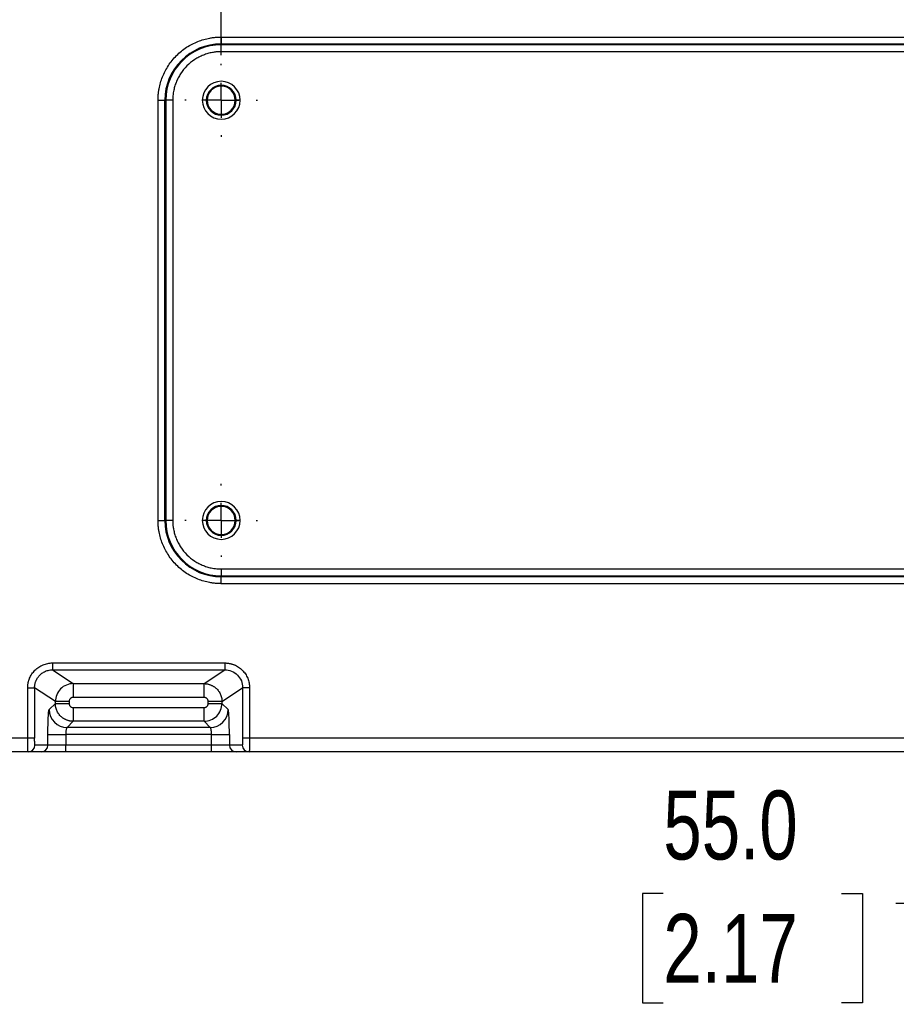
# Paper-space layout 'Web Drawing(2)' of a CAD drawing. Header units: millimetres. Extents: x 71 to 1085, y 76 to 849.
# Tile 2 of 63: x 185 to 313, y 106 to 249. Entities that reach past the tile are written whole.
import ezdxf

# ---------------------------------------------------------------- set-up
doc = ezdxf.new("R2010")
doc.units = ezdxf.units.MM
doc.linetypes.add('CENTERX2', pattern=[20.32, 12.7, -2.54, 2.54, -2.54])
doc.layers.add('CENTER', color=40, linetype='CENTERX2')
doc.layers.add('DIMENSIONS', color=140, linetype='Continuous', lineweight=25)
doc.styles.add('SLDTEXTSTYLE0', font='TXT', dxfattribs={"width": 0.75})
doc.dimstyles.new('SLDDIMSTYLE0', dxfattribs={"dimtxt": 10, "dimasz": 10, "dimexe": 0, "dimexo": 0.0625, "dimgap": 2.5, "dimtad": 0, "dimtih": 1, "dimtoh": 1, "dimdec": 1, "dimrnd": 1e-09, "dimzin": 4, "dimdsep": 46, "dimtxsty": 'SLDTEXTSTYLE0', "dimsah": 1, "dimcen": 0.09, "dimadec": 0, "dimazin": 1, "dimtfac": 1, "dimtdec": 1, "dimtofl": 0, "dimtmove": 0, "dimatfit": 3, "dimfxl": 0, "dimfrac": 2, "dimtolj": 1, "dimtzin": 12, "dimarcsym": 0})
doc.dimstyles.new('SLDDIMSTYLE3', dxfattribs={"dimtxt": 10, "dimasz": 10, "dimexe": 0, "dimexo": 0.0625, "dimgap": 2.5, "dimtad": 0, "dimtih": 1, "dimtoh": 1, "dimdec": 1, "dimrnd": 1e-09, "dimzin": 4, "dimdsep": 46, "dimtxsty": 'SLDTEXTSTYLE0', "dimsah": 1, "dimcen": 0.09, "dimadec": 0, "dimazin": 1, "dimtfac": 1, "dimtdec": 1, "dimtmove": 0, "dimatfit": 0, "dimfxl": 0, "dimfrac": 2, "dimtolj": 1, "dimtzin": 12, "dimarcsym": 0})

# ---------------------------------------------------------------- blocks, each defined once
blk = doc.blocks.new('_D_23')
at = {"layer": 'DIMENSIONS'}
for p, q in [((387.5, 192.23), (387.5, 117.27)), ((332.5, 191.38), (332.5, 117.27)), ((278.71, 121.92), (275.67, 121.92)), ((275.67, 121.92), (275.67, 106.04)), ((304.57, 121.92), (307.62, 121.92)), ((307.62, 121.92), (307.62, 106.04)), ((332.5, 120.45), (312.47, 120.45)), ((387.5, 120.45), (406.74, 120.45)), ((275.67, 106.04), (278.71, 106.04)), ((307.62, 106.04), (304.57, 106.04))]:
    blk.add_line(p, q, dxfattribs=at)
for points in [[(332.5, 120.45), (322.5, 121.98), (322.5, 118.91)], [(387.5, 120.45), (397.5, 118.91), (397.5, 121.98)]]:
    blk.add_solid(points, dxfattribs=at)
at = {"layer": 'DIMENSIONS', "char_height": 10, "attachment_point": 1, "style": 'SLDTEXTSTYLE0'}
for s, insert in [('55.0', (278.71, 136.84)), ('2.17', (278.71, 118.93))]:
    blk.add_mtext(s, dxfattribs=dict(at, insert=insert))
blk = doc.blocks.new('_D_26')
at = {"layer": 'DIMENSIONS'}
for p, q in [((214.5, 243.63), (214.5, 343.86)), ((560.5, 243.63), (560.5, 343.86)), ((370.88, 342.16), (367.83, 342.16)), ((367.83, 342.16), (367.83, 326.28)), ((404.13, 342.16), (407.18, 342.16)), ((407.18, 342.16), (407.18, 326.28)), ((214.5, 340.69), (362.99, 340.69)), ((560.5, 340.69), (412.02, 340.69)), ((367.83, 326.28), (370.88, 326.28)), ((407.18, 326.28), (404.13, 326.28))]:
    blk.add_line(p, q, dxfattribs=at)
for points in [[(214.5, 340.69), (224.5, 339.15), (224.5, 342.22)], [(560.5, 340.69), (550.5, 342.22), (550.5, 339.15)]]:
    blk.add_solid(points, dxfattribs=at)
at = {"layer": 'DIMENSIONS', "char_height": 10, "attachment_point": 1, "style": 'SLDTEXTSTYLE0'}
for s, insert in [('346.0', (370.88, 357.08)), ('13.62', (370.88, 339.17))]:
    blk.add_mtext(s, dxfattribs=dict(at, insert=insert))
blk = doc.blocks.new('SW_CENTERMARKSYMBOL_15')
at = {"layer": 'CENTER', "color": 0}
for p, q in [((0, 5.08), (0, 5.29)), ((0, 0), (0, 2.54)), ((-5.08, 0), (-5.29, 0)), ((0, 0), (-2.54, 0)), ((0, 0), (0, -2.54)), ((0, 0), (2.54, 0)), ((5.08, 0), (5.29, 0)), ((0, -5.08), (0, -5.29))]:
    blk.add_line(p, q, dxfattribs=at)
blk = doc.blocks.new('SW_CENTERMARKSYMBOL_22')
at = {"layer": 'CENTER', "color": 0}
for p, q in [((0, 5.08), (0, 5.29)), ((0, 0), (0, 2.54)), ((-5.08, 0), (-5.29, 0)), ((0, 0), (-2.54, 0)), ((0, 0), (0, -2.54)), ((0, 0), (2.54, 0)), ((5.08, 0), (5.29, 0)), ((0, -5.08), (0, -5.29))]:
    blk.add_line(p, q, dxfattribs=at)

psp = doc.layouts.new('Web Drawing(2)')

# ---------------------------------------------------------------- linework, layer by layer
for p, q in [((214.5, 246.25), (560.5, 246.25)), ((214.5, 246.25), (214.5, 245.26)), ((214.5, 245.26), (560.5, 245.26)), ((214.5, 245.12), (214.5, 245.26)), ((560.5, 245.12), (214.5, 245.12)), ((214.5, 244.12), (214.5, 245.12)), ((560.5, 244.12), (214.5, 244.12)), ((205.32, 176.07), (205.32, 237.07)), ((205.32, 237.07), (206.32, 237.07)), ((206.32, 176.07), (206.32, 237.07)), ((206.46, 237.07), (206.32, 237.07)), ((206.46, 237.07), (206.46, 176.07)), ((207.45, 237.07), (206.46, 237.07)), ((207.45, 237.07), (207.45, 176.07)), ((212.33, 237.07), (211.75, 237.07)), ((212.47, 237.07), (212.33, 237.07)), ((216.68, 237.07), (216.54, 237.07)), ((217.25, 237.07), (216.68, 237.07)), ((205.32, 176.07), (206.32, 176.07)), ((206.46, 176.07), (206.32, 176.07)), ((207.45, 176.07), (206.46, 176.07)), ((212.33, 176.07), (211.75, 176.07)), ((212.47, 176.07), (212.33, 176.07)), ((216.68, 176.07), (216.54, 176.07)), ((217.25, 176.07), (216.68, 176.07)), ((214.5, 169.02), (383.15, 169.02)), ((214.5, 169.02), (214.5, 168.02)), ((214.5, 168.02), (383.09, 168.02)), ((214.5, 168.02), (214.5, 167.88)), ((214.5, 166.88), (214.5, 167.88)), ((383, 167.88), (214.5, 167.88)), ((383, 166.88), (214.5, 166.88)), ((189.99, 155.37), (215.02, 155.37)), ((189.99, 155.37), (189.99, 154.37)), ((215.02, 155.37), (215.02, 154.37)), ((189.99, 154.37), (215.02, 154.37)), ((189.99, 154.37), (193, 152.37)), ((212.01, 152.37), (215.02, 154.37)), ((186.4, 144.45), (186.4, 151.78)), ((187.39, 151.78), (187.39, 144.45)), ((190.41, 149.77), (187.39, 151.78)), ((193, 152.37), (212.01, 152.37)), ((193, 152.37), (193, 150.37)), ((212.01, 150.37), (212.01, 152.37)), ((214.6, 149.77), (217.61, 151.78)), ((218.61, 151.78), (217.61, 151.78)), ((217.61, 151.78), (217.61, 144.45)), ((218.61, 151.78), (218.61, 144.45)), ((212.01, 150.37), (193, 150.37)), ((189.51, 148.6), (190.41, 149.5)), ((190.41, 149.5), (190.41, 149.77)), ((192.4, 149.77), (190.41, 149.77)), ((190.41, 149.5), (192.4, 149.5)), ((192.4, 149.77), (192.4, 149.5)), ((193, 148.9), (193, 146.9)), ((193, 148.9), (212.01, 148.9)), ((212.01, 146.9), (212.01, 148.9)), ((214.6, 149.77), (212.61, 149.77)), ((212.61, 149.5), (212.61, 149.77)), ((214.6, 149.77), (214.6, 149.5)), ((215.5, 148.6), (214.6, 149.5)), ((193, 146.9), (192.1, 146)), ((212.91, 146), (192.1, 146)), ((212.01, 146.9), (193, 146.9)), ((212.91, 146), (212.01, 146.9)), ((186.4, 144.45), (157.78, 144.45)), ((189.33, 143.45), (189.33, 145)), ((189.33, 145), (191.92, 145)), ((191.92, 145), (191.92, 143.45)), ((213.09, 145), (191.92, 145)), ((213.09, 145), (215.68, 145)), ((213.09, 143.45), (213.09, 145)), ((215.68, 145), (215.68, 143.45)), ((218.61, 144.45), (217.61, 144.45)), ((368.51, 144.45), (218.61, 144.45)), ((189.33, 143.45), (187.45, 143.45)), ((191.92, 143.45), (189.33, 143.45)), ((191.92, 142.45), (191.92, 143.45)), ((213.09, 143.45), (191.92, 143.45)), ((215.68, 143.45), (213.09, 143.45)), ((213.09, 142.45), (213.09, 143.45)), ((217.56, 143.45), (215.68, 143.45)), ((186.45, 142.45), (157.78, 142.45)), ((188.33, 142.45), (186.45, 142.45)), ((213.09, 142.45), (191.92, 142.45)), ((218.56, 142.45), (216.68, 142.45)), ((368.54, 142.45), (218.56, 142.45))]:
    psp.add_line(p, q)
for centre, radius, start, end in [((214.5, 237.07), 8.19, 90, 180), ((214.5, 237.07), 8.05, 90, 180), ((214.5, 237.07), 2.75, 0, 180), ((214.5, 237.07), 2.17, 0, 180), ((214.5, 237.07), 2.04, 0, 180), ((214.5, 237.07), 2.75, 180, 0), ((214.5, 237.07), 2.17, 180, 0), ((214.5, 237.07), 2.04, 180, 0), ((214.5, 176.07), 2.75, 0, 180), ((214.5, 176.07), 2.17, 0, 180), ((214.5, 176.07), 2.04, 0, 180), ((214.5, 176.07), 8.19, 180, 270), ((214.5, 176.07), 8.05, 180, 270), ((214.5, 176.07), 2.75, 180, 0), ((214.5, 176.07), 2.17, 180, 0), ((214.5, 176.07), 2.04, 180, 0), ((192.11, 148.61), 2.6, 180.1836, 269.8164), ((212.9, 148.61), 2.6, 270.1836, 359.8164), ((186.45, 143.45), 0.999, 270.0393, 0.0393), ((188.33, 143.45), 0.999, 270.0393, 0.0393), ((216.68, 143.45), 0.999, 179.9607, 269.9607), ((218.56, 143.45), 0.999, 179.9607, 269.9607)]:
    psp.add_arc(centre, radius, start, end)
for points, knots in [([(205.32, 237.07), (205.32, 237.16), (205.32, 237.35), (205.34, 237.63), (205.36, 237.91), (205.39, 238.19), (205.43, 238.46), (205.51, 238.94), (205.66, 239.61), (205.96, 240.47), (206.34, 241.3), (206.97, 242.38), (207.96, 243.61), (209.19, 244.61), (210.27, 245.24), (211.11, 245.62), (211.96, 245.91), (212.72, 246.09), (213.39, 246.19), (213.94, 246.24), (214.32, 246.25), (214.5, 246.25)], [0, 0, 0, 0, 0.019453, 0.038872, 0.058274, 0.077679, 0.097104, 0.116567, 0.178312, 0.240094, 0.304413, 0.368769, 0.500007, 0.631244, 0.695564, 0.75992, 0.821665, 0.883447, 0.922314, 0.961117, 1, 1, 1, 1]), ([(214.5, 244.12), (214.42, 244.12), (214.25, 244.12), (213.99, 244.1), (213.73, 244.08), (213.48, 244.05), (213.08, 243.98), (212.55, 243.86), (211.9, 243.63), (211.26, 243.34), (210.43, 242.86), (209.48, 242.09), (208.72, 241.15), (208.23, 240.32), (207.94, 239.68), (207.72, 239.02), (207.58, 238.44), (207.5, 237.93), (207.46, 237.5), (207.46, 237.21), (207.45, 237.07)], [0, 0, 0, 0, 0.023337, 0.04663, 0.069912, 0.093213, 0.116565, 0.178305, 0.240092, 0.304406, 0.368768, 0.500006, 0.631244, 0.695558, 0.759919, 0.821659, 0.883446, 0.922311, 0.961114, 1, 1, 1, 1]), ([(214.5, 166.88), (214.41, 166.89), (214.22, 166.89), (213.94, 166.9), (213.67, 166.92), (213.39, 166.95), (213.11, 166.99), (212.63, 167.07), (211.96, 167.23), (211.11, 167.52), (210.27, 167.9), (209.19, 168.53), (207.96, 169.53), (206.97, 170.76), (206.34, 171.84), (205.96, 172.67), (205.66, 173.53), (205.48, 174.29), (205.38, 174.95), (205.33, 175.51), (205.32, 175.88), (205.32, 176.07)], [0, 0, 0, 0, 0.019453, 0.038872, 0.058274, 0.077679, 0.097104, 0.116567, 0.178312, 0.240094, 0.304413, 0.368769, 0.500007, 0.631244, 0.695564, 0.75992, 0.821665, 0.883447, 0.922314, 0.961117, 1, 1, 1, 1]), ([(207.45, 176.07), (207.45, 175.98), (207.46, 175.81), (207.47, 175.55), (207.49, 175.3), (207.53, 175.04), (207.59, 174.65), (207.72, 174.12), (207.94, 173.46), (208.23, 172.82), (208.72, 171.99), (209.48, 171.05), (210.43, 170.28), (211.26, 169.8), (211.9, 169.51), (212.55, 169.28), (213.14, 169.14), (213.65, 169.07), (214.07, 169.03), (214.36, 169.02), (214.5, 169.02)], [0, 0, 0, 0, 0.023337, 0.04663, 0.069912, 0.093213, 0.116565, 0.178305, 0.240092, 0.304406, 0.368768, 0.500006, 0.631244, 0.695558, 0.759919, 0.821659, 0.883446, 0.922311, 0.961114, 1, 1, 1, 1]), ([(186.4, 151.78), (186.4, 151.83), (186.4, 151.95), (186.41, 152.13), (186.43, 152.3), (186.46, 152.48), (186.5, 152.65), (186.55, 152.82), (186.6, 152.98), (186.73, 153.31), (186.98, 153.79), (187.43, 154.33), (187.98, 154.79), (188.51, 155.06), (188.95, 155.22), (189.29, 155.31), (189.64, 155.36), (189.88, 155.37), (189.99, 155.37)], [0, 0, 0, 0, 0.0314646, 0.0627023, 0.0937874, 0.1247956, 0.155803, 0.1868857, 0.2181193, 0.2495783, 0.3746241, 0.4997574, 0.6248552, 0.7500982, 0.8128304, 0.8749862, 0.9371737, 1, 1, 1, 1]), ([(215.02, 155.37), (215.07, 155.37), (215.19, 155.37), (215.37, 155.36), (215.54, 155.33), (215.72, 155.3), (215.89, 155.27), (216.06, 155.22), (216.23, 155.16), (216.56, 155.04), (217.03, 154.79), (217.58, 154.33), (218.03, 153.79), (218.31, 153.26), (218.47, 152.82), (218.55, 152.48), (218.6, 152.13), (218.61, 151.89), (218.61, 151.78)], [0, 0, 0, 0, 0.031516, 0.062805, 0.09394, 0.124997, 0.156053, 0.187183, 0.218463, 0.249968, 0.375115, 0.500315, 0.625353, 0.750501, 0.813137, 0.875195, 0.93728, 1, 1, 1, 1]), ([(187.39, 151.78), (187.4, 151.83), (187.4, 151.94), (187.41, 152.1), (187.44, 152.25), (187.47, 152.41), (187.51, 152.56), (187.57, 152.71), (187.63, 152.85), (187.7, 152.99), (187.77, 153.13), (187.86, 153.26), (187.95, 153.38), (188.05, 153.5), (188.18, 153.64), (188.35, 153.8), (188.58, 153.96), (188.83, 154.1), (189.09, 154.22), (189.38, 154.3), (189.68, 154.36), (189.89, 154.37), (189.99, 154.37)], [0, 0, 0, 0, 0.039374, 0.078616, 0.117706, 0.156626, 0.195375, 0.233959, 0.272382, 0.310647, 0.348753, 0.386698, 0.424484, 0.462111, 0.499579, 0.565631, 0.633493, 0.703166, 0.774646, 0.847944, 0.923086, 1, 1, 1, 1]), ([(215.02, 154.37), (215.36, 154.37), (215.7, 154.3), (216.32, 154.05), (216.61, 153.85), (217.09, 153.37), (217.29, 153.08), (217.55, 152.46), (217.61, 152.12), (217.61, 151.78)], [0, 0, 0, 0, 0.25, 0.25, 0.5, 0.5, 0.75, 0.75, 1, 1, 1, 1]), ([(186.4, 151.78), (186.51, 151.78), (186.63, 151.78), (186.87, 151.78), (186.99, 151.78), (187.18, 151.78), (187.26, 151.78), (187.36, 151.78), (187.39, 151.78), (187.39, 151.78)], [0, 0, 0, 0, 0.25, 0.25, 0.5, 0.5, 0.75, 0.75, 1, 1, 1, 1]), ([(193, 152.37), (192.66, 152.37), (192.32, 152.3), (191.7, 152.04), (191.41, 151.85), (190.93, 151.36), (190.74, 151.08), (190.47, 150.45), (190.41, 150.11), (190.41, 149.77)], [0, 0, 0, 0, 0.25, 0.25, 0.5, 0.5, 0.75, 0.75, 1, 1, 1, 1]), ([(212.01, 152.37), (212.06, 152.37), (212.17, 152.36), (212.34, 152.35), (212.5, 152.32), (212.66, 152.28), (212.81, 152.24), (212.96, 152.18), (213.11, 152.12), (213.25, 152.05), (213.38, 151.97), (213.5, 151.89), (213.62, 151.8), (213.74, 151.71), (213.88, 151.57), (214.04, 151.39), (214.2, 151.16), (214.35, 150.91), (214.46, 150.64), (214.54, 150.36), (214.59, 150.06), (214.6, 149.87), (214.6, 149.77)], [0, 0, 0, 0, 0.041193, 0.081967, 0.122297, 0.162162, 0.201556, 0.240483, 0.278948, 0.316956, 0.354508, 0.391601, 0.428234, 0.464406, 0.500118, 0.570252, 0.640813, 0.711798, 0.783201, 0.855046, 0.927345, 1, 1, 1, 1]), ([(193, 150.37), (192.98, 150.37), (192.93, 150.37), (192.85, 150.35), (192.76, 150.32), (192.67, 150.27), (192.58, 150.2), (192.5, 150.1), (192.45, 150), (192.41, 149.89), (192.41, 149.81), (192.4, 149.77)], [0, 0, 0, 0, 0.082439, 0.164851, 0.248625, 0.373042, 0.50035, 0.624687, 0.75192, 0.875258, 1, 1, 1, 1]), ([(212.61, 149.77), (212.61, 149.79), (212.6, 149.85), (212.59, 149.92), (212.56, 150.01), (212.51, 150.1), (212.43, 150.19), (212.34, 150.27), (212.24, 150.33), (212.12, 150.36), (212.05, 150.37), (212.01, 150.37)], [0, 0, 0, 0, 0.082329, 0.164599, 0.248194, 0.372534, 0.499799, 0.624217, 0.751564, 0.875028, 1, 1, 1, 1]), ([(193, 146.9), (192.95, 146.9), (192.84, 146.9), (192.68, 146.92), (192.52, 146.94), (192.36, 146.98), (192.21, 147.02), (192.06, 147.08), (191.92, 147.14), (191.78, 147.21), (191.64, 147.29), (191.51, 147.37), (191.39, 147.46), (191.28, 147.56), (191.14, 147.69), (190.98, 147.87), (190.81, 148.1), (190.67, 148.35), (190.56, 148.62), (190.47, 148.9), (190.42, 149.2), (190.41, 149.4), (190.41, 149.5)], [0, 0, 0, 0, 0.040082, 0.079929, 0.119517, 0.158826, 0.197849, 0.23659, 0.275053, 0.313244, 0.351163, 0.388809, 0.426179, 0.463274, 0.500093, 0.568664, 0.638185, 0.708652, 0.780059, 0.852429, 0.925775, 1, 1, 1, 1]), ([(192.4, 149.5), (192.4, 149.47), (192.41, 149.42), (192.42, 149.34), (192.45, 149.26), (192.5, 149.16), (192.58, 149.07), (192.67, 148.99), (192.77, 148.94), (192.89, 148.9), (192.96, 148.9), (193, 148.9)], [0, 0, 0, 0, 0.082425, 0.16478, 0.248448, 0.372814, 0.500079, 0.624434, 0.751709, 0.875094, 1, 1, 1, 1]), ([(212.01, 146.9), (212.35, 146.9), (212.69, 146.97), (213.31, 147.23), (213.6, 147.42), (214.08, 147.9), (214.27, 148.19), (214.53, 148.82), (214.6, 149.16), (214.6, 149.5)], [0, 0, 0, 0, 0.25, 0.25, 0.5, 0.5, 0.75, 0.75, 1, 1, 1, 1]), ([(212.01, 148.9), (212.03, 148.9), (212.08, 148.9), (212.16, 148.92), (212.25, 148.94), (212.34, 148.99), (212.43, 149.07), (212.51, 149.16), (212.56, 149.27), (212.6, 149.38), (212.6, 149.46), (212.61, 149.5)], [0, 0, 0, 0, 0.082402, 0.164771, 0.248493, 0.372839, 0.500079, 0.62441, 0.751664, 0.875116, 1, 1, 1, 1]), ([(212.61, 149.5), (212.86, 149.5), (213.11, 149.5), (213.58, 149.5), (213.8, 149.5), (214.17, 149.5), (214.32, 149.5), (214.53, 149.5), (214.59, 149.5), (214.6, 149.5)], [0, 0, 0, 0, 0.25, 0.25, 0.5, 0.5, 0.75, 0.75, 1, 1, 1, 1]), ([(189.33, 145), (189.33, 145.07), (189.33, 145.2), (189.33, 145.39), (189.33, 145.58), (189.33, 145.77), (189.33, 145.96), (189.34, 146.15), (189.34, 146.49), (189.36, 146.95), (189.38, 147.49), (189.41, 147.95), (189.43, 148.23), (189.45, 148.41), (189.47, 148.5), (189.49, 148.57), (189.5, 148.59), (189.51, 148.6)], [0, 0, 0, 0, 0.035854, 0.07145, 0.106893, 0.142289, 0.177743, 0.21336, 0.249246, 0.374338, 0.499557, 0.624784, 0.750139, 0.812862, 0.875034, 0.937225, 1, 1, 1, 1]), ([(215.68, 145), (215.68, 145.46), (215.68, 145.91), (215.66, 146.76), (215.65, 147.15), (215.61, 147.81), (215.59, 148.08), (215.55, 148.46), (215.53, 148.57), (215.5, 148.6)], [0, 0, 0, 0, 0.25, 0.25, 0.5, 0.5, 0.75, 0.75, 1, 1, 1, 1]), ([(192.1, 146), (192.1, 146), (192.09, 145.99), (192.07, 145.98), (192.05, 145.95), (192.04, 145.92), (192.03, 145.89), (192.01, 145.85), (192, 145.81), (191.99, 145.77), (191.98, 145.73), (191.97, 145.65), (191.95, 145.54), (191.94, 145.37), (191.93, 145.19), (191.93, 145.06), (191.92, 145)], [0, 0, 0, 0, 0.063687, 0.12447, 0.182349, 0.237324, 0.289397, 0.338569, 0.38484, 0.428213, 0.46869, 0.506274, 0.634783, 0.759825, 0.88152, 1, 1, 1, 1]), ([(213.09, 145), (213.08, 145.04), (213.08, 145.11), (213.08, 145.21), (213.08, 145.31), (213.07, 145.41), (213.06, 145.51), (213.05, 145.6), (213.03, 145.7), (213.01, 145.8), (212.98, 145.89), (212.95, 145.97), (212.92, 145.99), (212.91, 146)], [0, 0, 0, 0, 0.067387, 0.135809, 0.205291, 0.275858, 0.347535, 0.420343, 0.494304, 0.593886, 0.711359, 0.846732, 1, 1, 1, 1]), ([(186.45, 142.45), (186.45, 142.45), (186.44, 142.45), (186.44, 142.47), (186.44, 142.49), (186.43, 142.53), (186.43, 142.56), (186.43, 142.61), (186.43, 142.65), (186.42, 142.71), (186.42, 142.76), (186.42, 142.81), (186.42, 142.87), (186.41, 142.93), (186.41, 142.98), (186.41, 143.08), (186.41, 143.24), (186.4, 143.46), (186.4, 143.7), (186.4, 143.95), (186.4, 144.2), (186.4, 144.37), (186.4, 144.45)], [0, 0, 0, 0, 0.046486, 0.091317, 0.134492, 0.176013, 0.215878, 0.254087, 0.290642, 0.32554, 0.358784, 0.390371, 0.420303, 0.44858, 0.4752, 0.500165, 0.58733, 0.672951, 0.757028, 0.839561, 0.920551, 1, 1, 1, 1]), ([(187.39, 144.45), (187.39, 144.45), (187.36, 144.45), (187.26, 144.45), (187.18, 144.45), (186.99, 144.45), (186.88, 144.45), (186.64, 144.45), (186.51, 144.45), (186.4, 144.45)], [0, 0, 0, 0, 0.25, 0.25, 0.5, 0.5, 0.75, 0.75, 1, 1, 1, 1]), ([(187.45, 143.45), (187.44, 143.45), (187.43, 143.48), (187.42, 143.58), (187.42, 143.65), (187.41, 143.84), (187.4, 143.95), (187.4, 144.19), (187.39, 144.32), (187.39, 144.45)], [0, 0, 0, 0, 0.25, 0.25, 0.5, 0.5, 0.75, 0.75, 1, 1, 1, 1]), ([(217.61, 144.45), (217.61, 144.42), (217.61, 144.36), (217.61, 144.26), (217.61, 144.17), (217.61, 144.08), (217.61, 143.99), (217.61, 143.9), (217.6, 143.82), (217.6, 143.74), (217.59, 143.66), (217.59, 143.58), (217.58, 143.51), (217.57, 143.46), (217.57, 143.46), (217.56, 143.45)], [0, 0, 0, 0, 0.059576, 0.119981, 0.181205, 0.243254, 0.306126, 0.36982, 0.434338, 0.499677, 0.575643, 0.663672, 0.76375, 0.875865, 1, 1, 1, 1]), ([(218.61, 144.45), (218.61, 144.41), (218.61, 144.32), (218.61, 144.18), (218.61, 144.04), (218.61, 143.91), (218.61, 143.77), (218.61, 143.64), (218.61, 143.51), (218.61, 143.38), (218.6, 143.26), (218.6, 143.15), (218.6, 143.03), (218.59, 142.92), (218.59, 142.81), (218.59, 142.7), (218.58, 142.6), (218.57, 142.52), (218.57, 142.46), (218.56, 142.46), (218.56, 142.45)], [0, 0, 0, 0, 0.043158, 0.086776, 0.130855, 0.175394, 0.220393, 0.265854, 0.311775, 0.358156, 0.404999, 0.452303, 0.500068, 0.551663, 0.609868, 0.674683, 0.746105, 0.824134, 0.908766, 1, 1, 1, 1]), ([(191.92, 142.45), (191.86, 142.45), (191.74, 142.45), (191.55, 142.45), (191.36, 142.45), (191.18, 142.45), (191, 142.45), (190.82, 142.45), (190.47, 142.45), (189.99, 142.45), (189.43, 142.45), (188.96, 142.45), (188.68, 142.45), (188.51, 142.45), (188.42, 142.45), (188.36, 142.45), (188.34, 142.45), (188.33, 142.45)], [0, 0, 0, 0, 0.034633, 0.069034, 0.103296, 0.137515, 0.171785, 0.206201, 0.240858, 0.370395, 0.500027, 0.629564, 0.759196, 0.819634, 0.879574, 0.939527, 1, 1, 1, 1]), ([(216.68, 142.45), (216.68, 142.45), (216.67, 142.45), (216.64, 142.45), (216.61, 142.45), (216.57, 142.45), (216.51, 142.45), (216.45, 142.45), (216.31, 142.45), (216.05, 142.45), (215.58, 142.45), (215.02, 142.45), (214.49, 142.45), (214.06, 142.45), (213.74, 142.45), (213.41, 142.45), (213.2, 142.45), (213.09, 142.45)], [0, 0, 0, 0, 0.034633, 0.069034, 0.103296, 0.137515, 0.171785, 0.206201, 0.240858, 0.370395, 0.500027, 0.629564, 0.759196, 0.819634, 0.879574, 0.939527, 1, 1, 1, 1])]:
    psp.add_open_spline(points, degree=3, knots=knots)

# ---------------------------------------------------------------- block references
at = {"layer": 'CENTER'}
for name, p in [('SW_CENTERMARKSYMBOL_22', (214.5, 237.07)), ('SW_CENTERMARKSYMBOL_15', (214.5, 176.07))]:
    psp.add_blockref(name, p, dxfattribs=at)

# ---------------------------------------------------------------- dimensions: what is measured, and where the dimension line sits
at = {"layer": 'DIMENSIONS'}
for base, p1, p2, dimstyle, picture, middle in [((560.5, 340.69), (214.5, 242.36), (560.5, 242.36), 'SLDDIMSTYLE0', '_D_26', (387.5, 340.69)), ((332.5, 120.45), (387.5, 193.5), (332.5, 192.65), 'SLDDIMSTYLE3', '_D_23', (291.64, 120.45))]:
    dim = psp.add_linear_dim(base=base, p1=p1, p2=p2, dimstyle=dimstyle, dxfattribs=at)
    dim.commit()
    dim.dimension.update_dxf_attribs({"geometry": picture, "text_midpoint": middle, "dimtype": 160})

doc.saveas('drawing.dxf')
